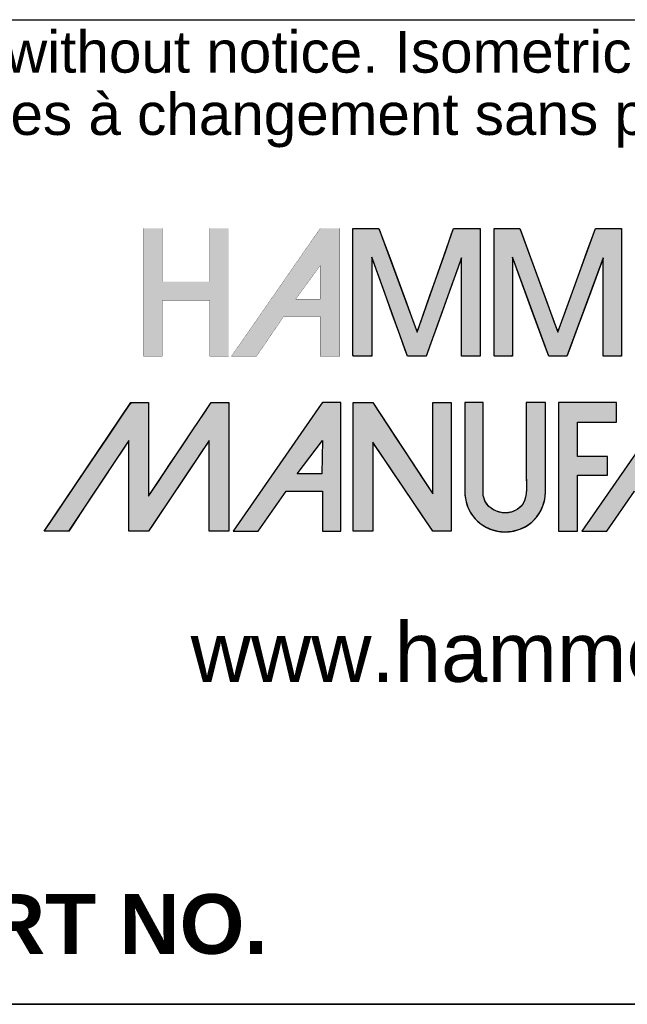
# Model space of a CAD drawing. Header units: inches. Extents: x 0 to 80, y 0 to 59.8.
# Tile 4 of 12: x 68.1 to 73.1, y 0 to 8. Entities that reach past the tile are written whole.
import ezdxf

# ---------------------------------------------------------------- set-up
doc = ezdxf.new("R2010")
doc.units = ezdxf.units.IN
doc.header["$MEASUREMENT"] = 0
doc.layers.add('Default', color=7, linetype='Continuous')

# ---------------------------------------------------------------- blocks, each defined once
blk = doc.blocks.new('block_2')
at = {"layer": 'Default', "linetype": 'Continuous'}
for points in [[(-0.8327, 0.0667), (-0.8327, 0.0841), (-0.8327, 0.1076), (-0.8327, 0.1345), (-0.8327, 0.1621), (-0.8327, 0.1875), (-0.8327, 0.2079), (-0.8327, 0.2206), (-0.8328, 0.2234), (-0.8344, 0.2234), (-0.8377, 0.2234), (-0.8421, 0.2234), (-0.8471, 0.2234), (-0.8522, 0.2234), (-0.857, 0.2234), (-0.8609, 0.2234), (-0.8647, 0.2195), (-0.8786, 0.1989), (-0.901, 0.1657), (-0.9282, 0.1254), (-0.9562, 0.0838), (-0.9813, 0.0466), (-0.9996, 0.0194), (-1.0073, 0.008), (-1.0057, 0.0079), (-1.0009, 0.0079), (-0.9941, 0.0079), (-0.9863, 0.0079), (-0.9785, 0.0079), (-0.9719, 0.0079), (-0.9676, 0.0079), (-0.9662, 0.0083), (-0.9595, 0.0184), (-0.9459, 0.0389), (-0.9281, 0.0659), (-0.9086, 0.0953), (-0.8901, 0.1233), (-0.8753, 0.1456), (-0.8668, 0.1584), (-0.8657, 0.1579), (-0.8657, 0.1442), (-0.8657, 0.1213), (-0.8657, 0.0931), (-0.8657, 0.0637), (-0.8657, 0.037), (-0.8657, 0.0172), (-0.8657, 0.0081), (-0.8646, 0.0079), (-0.8609, 0.0079), (-0.8555, 0.0079), (-0.8492, 0.0079), (-0.8429, 0.0079), (-0.8375, 0.0079), (-0.8338, 0.0079), (-0.8326, 0.0081), (-0.8265, 0.0172), (-0.8132, 0.037), (-0.7954, 0.0637), (-0.7758, 0.0931), (-0.7569, 0.1213), (-0.7416, 0.1442), (-0.7324, 0.1579), (-0.731, 0.1584), (-0.731, 0.1456), (-0.731, 0.1233), (-0.731, 0.0953), (-0.731, 0.0659), (-0.731, 0.0389), (-0.731, 0.0184), (-0.731, 0.0083), (-0.7301, 0.0079), (-0.7266, 0.0079), (-0.7214, 0.0079), (-0.7152, 0.0079), (-0.709, 0.0079), (-0.7035, 0.0079), (-0.6998, 0.0079), (-0.6985, 0.008), (-0.6985, 0.0194), (-0.6985, 0.0466), (-0.6985, 0.0838), (-0.6985, 0.1254), (-0.6985, 0.1657), (-0.6985, 0.1989), (-0.6985, 0.2195), (-0.6987, 0.2234), (-0.701, 0.2234), (-0.7052, 0.2234), (-0.7105, 0.2234), (-0.7162, 0.2234), (-0.7215, 0.2234), (-0.7256, 0.2234), (-0.7277, 0.2234), (-0.7302, 0.2199), (-0.7408, 0.204), (-0.7574, 0.1793), (-0.7771, 0.1498), (-0.7973, 0.1196), (-0.8151, 0.093), (-0.8278, 0.0739)], [(-0.4903, 0.2235), (-0.4903, 0.2089), (-0.4903, 0.1943), (-0.4903, 0.1798), (-0.4903, 0.1652), (-0.4903, 0.1506), (-0.4903, 0.1361), (-0.4903, 0.1215), (-0.4903, 0.1069), (-0.4903, 0.0924), (-0.4903, 0.0828), (-0.4903, 0.0721), (-0.4903, 0.0602), (-0.4903, 0.048), (-0.4903, 0.0362), (-0.4903, 0.0256), (-0.4903, 0.0168), (-0.4903, 0.0107), (-0.4903, 0.008), (-0.4895, 0.0079), (-0.4868, 0.0079), (-0.4827, 0.0079), (-0.4777, 0.0079), (-0.4723, 0.0079), (-0.467, 0.0079), (-0.4624, 0.0079), (-0.459, 0.0079), (-0.4573, 0.0079), (-0.4572, 0.0106), (-0.4572, 0.022), (-0.4572, 0.0401), (-0.4572, 0.0625), (-0.4572, 0.0869), (-0.4572, 0.1108), (-0.4572, 0.1319), (-0.4572, 0.1478), (-0.4572, 0.1562), (-0.4558, 0.1548), (-0.4486, 0.1441), (-0.4367, 0.1266), (-0.4218, 0.1044), (-0.4054, 0.0802), (-0.3891, 0.0561), (-0.3746, 0.0346), (-0.3635, 0.0182), (-0.3573, 0.009), (-0.3562, 0.0079), (-0.3542, 0.0079), (-0.3507, 0.0079), (-0.3463, 0.0079), (-0.3414, 0.0079), (-0.3364, 0.0079), (-0.332, 0.0079), (-0.3285, 0.0079), (-0.3265, 0.0079), (-0.3262, 0.0095), (-0.3262, 0.0227), (-0.3262, 0.0466), (-0.3262, 0.0777), (-0.3262, 0.1125), (-0.3262, 0.1476), (-0.3262, 0.1796), (-0.3262, 0.205), (-0.3262, 0.2204), (-0.3263, 0.2235), (-0.328, 0.2235), (-0.3313, 0.2235), (-0.3356, 0.2235), (-0.3404, 0.2235), (-0.3454, 0.2235), (-0.35, 0.2235), (-0.3537, 0.2235), (-0.356, 0.2235), (-0.3566, 0.2231), (-0.3566, 0.2153), (-0.3566, 0.1995), (-0.3566, 0.1782), (-0.3566, 0.1538), (-0.3566, 0.1287), (-0.3566, 0.1054), (-0.3566, 0.0863), (-0.3566, 0.0739), (-0.3567, 0.0705), (-0.3612, 0.0774), (-0.3712, 0.0926), (-0.3849, 0.1135), (-0.4009, 0.1377), (-0.4174, 0.1629), (-0.4329, 0.1865), (-0.4458, 0.206), (-0.4544, 0.2192), (-0.4572, 0.2235), (-0.4585, 0.2235), (-0.4617, 0.2235), (-0.4661, 0.2235), (-0.4713, 0.2235), (-0.4767, 0.2235), (-0.4819, 0.2235), (-0.4862, 0.2235), (-0.4892, 0.2235)], [(-0.2365, 0.0069), (-0.2231, 0.0081), (-0.211, 0.0113), (-0.2002, 0.0165), (-0.1909, 0.0233), (-0.1831, 0.0315), (-0.1769, 0.0407), (-0.1723, 0.0508), (-0.1694, 0.0615), (-0.1683, 0.0725), (-0.1683, 0.0777), (-0.1683, 0.0905), (-0.1683, 0.1097), (-0.1683, 0.1328), (-0.1683, 0.1575), (-0.1683, 0.1812), (-0.1683, 0.2017), (-0.1683, 0.2165), (-0.1683, 0.2233), (-0.169, 0.2235), (-0.1716, 0.2235), (-0.1756, 0.2235), (-0.1805, 0.2235), (-0.1857, 0.2235), (-0.1908, 0.2235), (-0.1953, 0.2235), (-0.1986, 0.2235), (-0.2002, 0.2235), (-0.2003, 0.2135), (-0.2003, 0.1998), (-0.2003, 0.186), (-0.2003, 0.1723), (-0.2003, 0.1586), (-0.2003, 0.1448), (-0.2003, 0.1311), (-0.2003, 0.1174), (-0.2003, 0.1037), (-0.2002, 0.0951), (-0.2001, 0.0892), (-0.2, 0.0831), (-0.2, 0.0771), (-0.2005, 0.071), (-0.2014, 0.0652), (-0.2031, 0.0596), (-0.2056, 0.0544), (-0.2091, 0.0498), (-0.2153, 0.0446), (-0.2237, 0.0406), (-0.2326, 0.0388), (-0.2416, 0.0391), (-0.2503, 0.0415), (-0.2581, 0.0456), (-0.2647, 0.0516), (-0.2696, 0.0591), (-0.2723, 0.068), (-0.2727, 0.0746), (-0.2727, 0.0838), (-0.2727, 0.1004), (-0.2727, 0.122), (-0.2727, 0.1462), (-0.2727, 0.1707), (-0.2727, 0.1929), (-0.2727, 0.2106), (-0.2727, 0.2214), (-0.2728, 0.2235), (-0.2745, 0.2235), (-0.2778, 0.2235), (-0.2821, 0.2235), (-0.287, 0.2235), (-0.292, 0.2235), (-0.2965, 0.2235), (-0.3002, 0.2235), (-0.3026, 0.2235), (-0.3031, 0.2201), (-0.3031, 0.2078), (-0.3031, 0.1955), (-0.3031, 0.1831), (-0.3031, 0.1708), (-0.3031, 0.1585), (-0.3031, 0.1462), (-0.3031, 0.1339), (-0.3031, 0.1215), (-0.3031, 0.1106), (-0.3031, 0.106), (-0.3032, 0.1014), (-0.3033, 0.0968), (-0.3033, 0.0922), (-0.3034, 0.0876), (-0.3034, 0.083), (-0.3033, 0.0784), (-0.3032, 0.0738), (-0.3029, 0.0686), (-0.3011, 0.0573), (-0.2975, 0.0468), (-0.2923, 0.0372), (-0.2856, 0.0286), (-0.2777, 0.0212), (-0.2686, 0.0152), (-0.2586, 0.0107), (-0.2479, 0.0079)], [(-0.1463, 0.2235), (-0.1463, 0.2174), (-0.1463, 0.2011), (-0.1463, 0.1769), (-0.1463, 0.1476), (-0.1463, 0.1157), (-0.1463, 0.0838), (-0.1463, 0.0545), (-0.1463, 0.0304), (-0.1463, 0.014), (-0.1463, 0.0079), (-0.1454, 0.0079), (-0.143, 0.0079), (-0.1395, 0.0079), (-0.1352, 0.0079), (-0.1305, 0.0079), (-0.1259, 0.0079), (-0.1216, 0.0079), (-0.1181, 0.0079), (-0.1157, 0.0079), (-0.1148, 0.0079), (-0.1148, 0.0106), (-0.1148, 0.0177), (-0.1148, 0.0282), (-0.1148, 0.041), (-0.1148, 0.0549), (-0.1148, 0.0688), (-0.1148, 0.0815), (-0.1148, 0.092), (-0.1148, 0.0992), (-0.1148, 0.1018), (-0.1134, 0.1018), (-0.1096, 0.1018), (-0.1039, 0.1018), (-0.0971, 0.1018), (-0.0896, 0.1018), (-0.0822, 0.1018), (-0.0753, 0.1018), (-0.0697, 0.1018), (-0.0659, 0.1018), (-0.0645, 0.1018), (-0.0645, 0.1027), (-0.0645, 0.1051), (-0.0645, 0.1086), (-0.0645, 0.1129), (-0.0645, 0.1175), (-0.0645, 0.1222), (-0.0645, 0.1265), (-0.0645, 0.13), (-0.0645, 0.1324), (-0.0645, 0.1333), (-0.0659, 0.1333), (-0.0697, 0.1333), (-0.0753, 0.1333), (-0.0822, 0.1333), (-0.0896, 0.1333), (-0.0971, 0.1333), (-0.1039, 0.1333), (-0.1096, 0.1333), (-0.1134, 0.1333), (-0.1148, 0.1333), (-0.1148, 0.1349), (-0.1148, 0.1392), (-0.1148, 0.1456), (-0.1148, 0.1534), (-0.1148, 0.1618), (-0.1148, 0.1703), (-0.1148, 0.1781), (-0.1148, 0.1845), (-0.1148, 0.1888), (-0.1148, 0.1904), (-0.113, 0.1904), (-0.108, 0.1904), (-0.1006, 0.1904), (-0.0917, 0.1904), (-0.082, 0.1904), (-0.0723, 0.1904), (-0.0634, 0.1904), (-0.0561, 0.1904), (-0.0511, 0.1904), (-0.0493, 0.1904), (-0.0493, 0.1913), (-0.0493, 0.1939), (-0.0493, 0.1976), (-0.0493, 0.202), (-0.0493, 0.2069), (-0.0493, 0.2118), (-0.0493, 0.2163), (-0.0493, 0.22), (-0.0493, 0.2225), (-0.0493, 0.2234), (-0.0513, 0.2234), (-0.057, 0.2235), (-0.0656, 0.2235), (-0.0763, 0.2235), (-0.0886, 0.2235), (-0.1015, 0.2235), (-0.1145, 0.2235), (-0.1268, 0.2235), (-0.1376, 0.2235)]]:
    blk.add_hatch(color=7, dxfattribs=at).paths.add_polyline_path(points)
h = blk.add_hatch(color=7, dxfattribs=at)
h.paths.add_polyline_path([(-0.5436, 0.2206), (-0.6911, 0.0079), (-0.6492, 0.0079), (-0.6025, 0.0751), (-0.5417, 0.0751), (-0.5417, 0.0079), (-0.5107, 0.0079), (-0.5107, 0.2235), (-0.5417, 0.2235)])
h.paths.add_polyline_path([(-0.5836, 0.1039), (-0.5427, 0.1039), (-0.5417, 0.16)])
h = blk.add_hatch(color=7, dxfattribs=at)
h.paths.add_polyline_path([(0.042, 0.2235), (0.04, 0.2206), (-0.1075, 0.0079), (-0.0655, 0.0079), (-0.0189, 0.0751), (0.042, 0.0751), (0.042, 0.0079), (0.0729, 0.0079), (0.0729, 0.2235)])
h.paths.add_polyline_path([(0.0409, 0.1039), (0.042, 0.16), (0, 0.1039)])
at = {"layer": 'Default', "color": 7, "linetype": 'Continuous'}
for p, q in [((-0.5436, 0.2206), (-0.6911, 0.0079)), ((-0.5417, 0.2235), (-0.5436, 0.2206)), ((-0.5107, 0.2235), (-0.5417, 0.2235)), ((-0.5107, 0.0079), (-0.5107, 0.2235)), ((0.04, 0.2206), (-0.1075, 0.0079)), ((-0.5836, 0.1039), (-0.5417, 0.16)), ((-0.5417, 0.16), (-0.5427, 0.1039)), ((-0.5427, 0.1039), (-0.5836, 0.1039)), ((-0.6492, 0.0079), (-0.6025, 0.0751)), ((-0.6025, 0.0751), (-0.5417, 0.0751)), ((-0.5417, 0.0751), (-0.5417, 0.0079)), ((-0.0655, 0.0079), (-0.0189, 0.0751)), ((-0.6911, 0.0079), (-0.6492, 0.0079)), ((-0.5417, 0.0079), (-0.5107, 0.0079)), ((-0.1075, 0.0079), (-0.0655, 0.0079))]:
    blk.add_line(p, q, dxfattribs=at)
for points in [[(-0.8327, 0.0667), (-0.8278, 0.0739), (-0.8151, 0.093), (-0.7973, 0.1196), (-0.7771, 0.1498), (-0.7574, 0.1793), (-0.7408, 0.204), (-0.7302, 0.2199), (-0.7277, 0.2234), (-0.7256, 0.2234), (-0.7215, 0.2234), (-0.7162, 0.2234), (-0.7105, 0.2234), (-0.7052, 0.2234), (-0.701, 0.2234), (-0.6987, 0.2234), (-0.6985, 0.2195), (-0.6985, 0.1989), (-0.6985, 0.1657), (-0.6985, 0.1254), (-0.6985, 0.0838), (-0.6985, 0.0466), (-0.6985, 0.0194), (-0.6985, 0.008), (-0.6998, 0.0079), (-0.7035, 0.0079), (-0.709, 0.0079), (-0.7152, 0.0079), (-0.7214, 0.0079), (-0.7266, 0.0079), (-0.7301, 0.0079), (-0.731, 0.0083), (-0.731, 0.0184), (-0.731, 0.0389), (-0.731, 0.0659), (-0.731, 0.0953), (-0.731, 0.1233), (-0.731, 0.1456), (-0.731, 0.1584), (-0.7324, 0.1579), (-0.7416, 0.1442), (-0.7569, 0.1213), (-0.7758, 0.0931), (-0.7954, 0.0637), (-0.8132, 0.037), (-0.8265, 0.0172), (-0.8326, 0.0081), (-0.8338, 0.0079), (-0.8375, 0.0079), (-0.8429, 0.0079), (-0.8492, 0.0079), (-0.8555, 0.0079), (-0.8609, 0.0079), (-0.8646, 0.0079), (-0.8657, 0.0081), (-0.8657, 0.0172), (-0.8657, 0.037), (-0.8657, 0.0637), (-0.8657, 0.0931), (-0.8657, 0.1213), (-0.8657, 0.1442), (-0.8657, 0.1579), (-0.8668, 0.1584), (-0.8753, 0.1456), (-0.8901, 0.1233), (-0.9086, 0.0953), (-0.9281, 0.0659), (-0.9459, 0.0389), (-0.9595, 0.0184), (-0.9662, 0.0083), (-0.9676, 0.0079), (-0.9719, 0.0079), (-0.9785, 0.0079), (-0.9863, 0.0079), (-0.9941, 0.0079), (-1.0009, 0.0079), (-1.0057, 0.0079), (-1.0073, 0.008), (-0.9996, 0.0194), (-0.9813, 0.0466), (-0.9562, 0.0838), (-0.9282, 0.1254), (-0.901, 0.1657), (-0.8786, 0.1989), (-0.8647, 0.2195), (-0.8609, 0.2234), (-0.857, 0.2234), (-0.8522, 0.2234), (-0.8471, 0.2234), (-0.8421, 0.2234), (-0.8377, 0.2234), (-0.8344, 0.2234), (-0.8328, 0.2234), (-0.8327, 0.2206), (-0.8327, 0.2079), (-0.8327, 0.1875), (-0.8327, 0.1621), (-0.8327, 0.1345), (-0.8327, 0.1076), (-0.8327, 0.0841), (-0.8327, 0.0667)], [(-0.4903, 0.2235), (-0.4892, 0.2235), (-0.4862, 0.2235), (-0.4819, 0.2235), (-0.4767, 0.2235), (-0.4713, 0.2235), (-0.4661, 0.2235), (-0.4617, 0.2235), (-0.4585, 0.2235), (-0.4572, 0.2235), (-0.4544, 0.2192), (-0.4458, 0.206), (-0.4329, 0.1865), (-0.4174, 0.1629), (-0.4009, 0.1377), (-0.3849, 0.1135), (-0.3712, 0.0926), (-0.3612, 0.0774), (-0.3567, 0.0705), (-0.3566, 0.0739), (-0.3566, 0.0863), (-0.3566, 0.1054), (-0.3566, 0.1287), (-0.3566, 0.1538), (-0.3566, 0.1782), (-0.3566, 0.1995), (-0.3566, 0.2153), (-0.3566, 0.2231), (-0.356, 0.2235), (-0.3537, 0.2235), (-0.35, 0.2235), (-0.3454, 0.2235), (-0.3404, 0.2235), (-0.3356, 0.2235), (-0.3313, 0.2235), (-0.328, 0.2235), (-0.3263, 0.2235), (-0.3262, 0.2204), (-0.3262, 0.205), (-0.3262, 0.1796), (-0.3262, 0.1476), (-0.3262, 0.1125), (-0.3262, 0.0777), (-0.3262, 0.0466), (-0.3262, 0.0227), (-0.3262, 0.0095), (-0.3265, 0.0079), (-0.3285, 0.0079), (-0.332, 0.0079), (-0.3364, 0.0079), (-0.3414, 0.0079), (-0.3463, 0.0079), (-0.3507, 0.0079), (-0.3542, 0.0079), (-0.3562, 0.0079), (-0.3573, 0.009), (-0.3635, 0.0182), (-0.3746, 0.0346), (-0.3891, 0.0561), (-0.4054, 0.0802), (-0.4218, 0.1044), (-0.4367, 0.1266), (-0.4486, 0.1441), (-0.4558, 0.1548), (-0.4572, 0.1562), (-0.4572, 0.1478), (-0.4572, 0.1319), (-0.4572, 0.1108), (-0.4572, 0.0869), (-0.4572, 0.0625), (-0.4572, 0.0401), (-0.4572, 0.022), (-0.4572, 0.0106), (-0.4573, 0.0079), (-0.459, 0.0079), (-0.4624, 0.0079), (-0.467, 0.0079), (-0.4723, 0.0079), (-0.4777, 0.0079), (-0.4827, 0.0079), (-0.4868, 0.0079), (-0.4895, 0.0079), (-0.4903, 0.008), (-0.4903, 0.0107), (-0.4903, 0.0168), (-0.4903, 0.0256), (-0.4903, 0.0362), (-0.4903, 0.048), (-0.4903, 0.0602), (-0.4903, 0.0721), (-0.4903, 0.0828), (-0.4903, 0.0924), (-0.4903, 0.1069), (-0.4903, 0.1215), (-0.4903, 0.1361), (-0.4903, 0.1506), (-0.4903, 0.1652), (-0.4903, 0.1798), (-0.4903, 0.1943), (-0.4903, 0.2089), (-0.4903, 0.2235)], [(-0.2365, 0.0069), (-0.2231, 0.0081), (-0.211, 0.0113), (-0.2002, 0.0165), (-0.1909, 0.0233), (-0.1831, 0.0315), (-0.1769, 0.0407), (-0.1723, 0.0508), (-0.1694, 0.0615), (-0.1683, 0.0725), (-0.1683, 0.0777), (-0.1683, 0.0905), (-0.1683, 0.1097), (-0.1683, 0.1328), (-0.1683, 0.1575), (-0.1683, 0.1812), (-0.1683, 0.2017), (-0.1683, 0.2165), (-0.1683, 0.2233), (-0.169, 0.2235), (-0.1716, 0.2235), (-0.1756, 0.2235), (-0.1805, 0.2235), (-0.1857, 0.2235), (-0.1908, 0.2235), (-0.1953, 0.2235), (-0.1986, 0.2235), (-0.2002, 0.2235), (-0.2003, 0.2135), (-0.2003, 0.1998), (-0.2003, 0.186), (-0.2003, 0.1723), (-0.2003, 0.1586), (-0.2003, 0.1448), (-0.2003, 0.1311), (-0.2003, 0.1174), (-0.2003, 0.1037), (-0.2002, 0.0951), (-0.2001, 0.0892), (-0.2, 0.0831), (-0.2, 0.0771), (-0.2005, 0.071), (-0.2014, 0.0652), (-0.2031, 0.0596), (-0.2056, 0.0544), (-0.2091, 0.0498), (-0.2153, 0.0446), (-0.2237, 0.0406), (-0.2326, 0.0388), (-0.2416, 0.0391), (-0.2503, 0.0415), (-0.2581, 0.0456), (-0.2647, 0.0516), (-0.2696, 0.0591), (-0.2723, 0.068), (-0.2727, 0.0746), (-0.2727, 0.0838), (-0.2727, 0.1004), (-0.2727, 0.122), (-0.2727, 0.1462), (-0.2727, 0.1707), (-0.2727, 0.1929), (-0.2727, 0.2106), (-0.2727, 0.2214), (-0.2728, 0.2235), (-0.2745, 0.2235), (-0.2778, 0.2235), (-0.2821, 0.2235), (-0.287, 0.2235), (-0.292, 0.2235), (-0.2965, 0.2235), (-0.3002, 0.2235), (-0.3026, 0.2235), (-0.3031, 0.2201), (-0.3031, 0.2078), (-0.3031, 0.1955), (-0.3031, 0.1831), (-0.3031, 0.1708), (-0.3031, 0.1585), (-0.3031, 0.1462), (-0.3031, 0.1339), (-0.3031, 0.1215), (-0.3031, 0.1106), (-0.3031, 0.106), (-0.3032, 0.1014), (-0.3033, 0.0968), (-0.3033, 0.0922), (-0.3034, 0.0876), (-0.3034, 0.083), (-0.3033, 0.0784), (-0.3032, 0.0738), (-0.3029, 0.0686), (-0.3011, 0.0573), (-0.2975, 0.0468), (-0.2923, 0.0372), (-0.2856, 0.0286), (-0.2777, 0.0212), (-0.2686, 0.0152), (-0.2586, 0.0107), (-0.2479, 0.0079), (-0.2365, 0.0069)], [(-0.1463, 0.2235), (-0.1463, 0.2174), (-0.1463, 0.2011), (-0.1463, 0.1769), (-0.1463, 0.1476), (-0.1463, 0.1157), (-0.1463, 0.0838), (-0.1463, 0.0545), (-0.1463, 0.0304), (-0.1463, 0.014), (-0.1463, 0.0079), (-0.1454, 0.0079), (-0.143, 0.0079), (-0.1395, 0.0079), (-0.1352, 0.0079), (-0.1305, 0.0079), (-0.1259, 0.0079), (-0.1216, 0.0079), (-0.1181, 0.0079), (-0.1157, 0.0079), (-0.1148, 0.0079), (-0.1148, 0.0106), (-0.1148, 0.0177), (-0.1148, 0.0282), (-0.1148, 0.041), (-0.1148, 0.0549), (-0.1148, 0.0688), (-0.1148, 0.0815), (-0.1148, 0.092), (-0.1148, 0.0992), (-0.1148, 0.1018), (-0.1134, 0.1018), (-0.1096, 0.1018), (-0.1039, 0.1018), (-0.0971, 0.1018), (-0.0896, 0.1018), (-0.0822, 0.1018), (-0.0753, 0.1018), (-0.0697, 0.1018), (-0.0659, 0.1018), (-0.0645, 0.1018), (-0.0645, 0.1027), (-0.0645, 0.1051), (-0.0645, 0.1086), (-0.0645, 0.1129), (-0.0645, 0.1175), (-0.0645, 0.1222), (-0.0645, 0.1265), (-0.0645, 0.13), (-0.0645, 0.1324), (-0.0645, 0.1333), (-0.0659, 0.1333), (-0.0697, 0.1333), (-0.0753, 0.1333), (-0.0822, 0.1333), (-0.0896, 0.1333), (-0.0971, 0.1333), (-0.1039, 0.1333), (-0.1096, 0.1333), (-0.1134, 0.1333), (-0.1148, 0.1333), (-0.1148, 0.1349), (-0.1148, 0.1392), (-0.1148, 0.1456), (-0.1148, 0.1534), (-0.1148, 0.1618), (-0.1148, 0.1703), (-0.1148, 0.1781), (-0.1148, 0.1845), (-0.1148, 0.1888), (-0.1148, 0.1904), (-0.113, 0.1904), (-0.108, 0.1904), (-0.1006, 0.1904), (-0.0917, 0.1904), (-0.082, 0.1904), (-0.0723, 0.1904), (-0.0634, 0.1904), (-0.0561, 0.1904), (-0.0511, 0.1904), (-0.0493, 0.1904), (-0.0493, 0.1913), (-0.0493, 0.1939), (-0.0493, 0.1976), (-0.0493, 0.202), (-0.0493, 0.2069), (-0.0493, 0.2118), (-0.0493, 0.2163), (-0.0493, 0.22), (-0.0493, 0.2225), (-0.0493, 0.2234), (-0.0513, 0.2234), (-0.057, 0.2235), (-0.0656, 0.2235), (-0.0763, 0.2235), (-0.0886, 0.2235), (-0.1015, 0.2235), (-0.1145, 0.2235), (-0.1268, 0.2235), (-0.1376, 0.2235), (-0.1463, 0.2235)]]:
    blk.add_lwpolyline(points, close=True, dxfattribs=at)
at = {"layer": 'Default', "color": 7, "linetype": 'Continuous', "const_width": 0.00035}
blk.add_lwpolyline([(0.042, 0.2235), (0.04, 0.2206), (-0.1075, 0.0079), (-0.0655, 0.0079), (-0.0189, 0.0751), (0.042, 0.0751), (0.042, 0.0079), (0.0729, 0.0079), (0.0729, 0.2235), (0.042, 0.2235)], close=True, dxfattribs=at)
at = {"layer": 'Default', "color": 7, "linetype": 'Continuous'}
for points in [[(-1.0073, 0.0079), (-1.0073, 0.0079), (-0.8621, 0.2234), (-0.8621, 0.2234)], [(-0.8621, 0.2234), (-0.855, 0.2234), (-0.8327, 0.2234), (-0.8327, 0.2234)], [(-0.8327, 0.0667), (-0.8327, 0.0667), (-0.7278, 0.2234), (-0.7278, 0.2234)], [(-0.8327, 0.2234), (-0.8327, 0.2234), (-0.8327, 0.1009), (-0.8327, 0.0667)], [(-0.7278, 0.2234), (-0.7278, 0.2234), (-0.6985, 0.2234), (-0.6985, 0.2234)], [(-0.6985, 0.2234), (-0.6985, 0.2234), (-0.6985, 0.0079), (-0.6985, 0.0079)], [(-0.4903, 0.2235), (-0.4903, 0.2235), (-0.4572, 0.2235), (-0.4572, 0.2235)], [(-0.4572, 0.2235), (-0.4572, 0.2235), (-0.3566, 0.0704), (-0.3566, 0.0704)], [(-0.3566, 0.0704), (-0.3566, 0.0704), (-0.3566, 0.2235), (-0.3566, 0.2235)], [(-0.3566, 0.2235), (-0.3566, 0.2235), (-0.3262, 0.2235), (-0.3262, 0.2235)], [(-0.3262, 0.2235), (-0.3262, 0.2235), (-0.3262, 0.0079), (-0.3262, 0.0079)], [(-0.2727, 0.2235), (-0.2727, 0.2235), (-0.3031, 0.2235), (-0.3031, 0.2235)], [(-0.2727, 0.0735), (-0.2727, 0.0735), (-0.2727, 0.2235), (-0.2727, 0.2235)], [(-0.1683, 0.2235), (-0.1683, 0.2235), (-0.2003, 0.2235), (-0.2003, 0.2235)], [(-0.1683, 0.0735), (-0.1683, 0.0735), (-0.1683, 0.2235), (-0.1683, 0.2235)], [(-0.1463, 0.2235), (-0.1463, 0.2235), (-0.1463, 0.0079), (-0.1463, 0.0079)], [(-0.0493, 0.2234), (-0.0493, 0.2234), (-0.1217, 0.2235), (-0.1463, 0.2235)], [(-0.0493, 0.1904), (-0.0493, 0.1904), (-0.0493, 0.2234), (-0.0493, 0.2234)], [(-0.1148, 0.1333), (-0.1148, 0.1333), (-0.1148, 0.1904), (-0.1148, 0.1904)], [(-0.1148, 0.1904), (-0.1148, 0.1904), (-0.0493, 0.1904), (-0.0493, 0.1904)], [(-0.8657, 0.16), (-0.8657, 0.16), (-0.9664, 0.0079), (-0.9664, 0.0079)], [(-0.8657, 0.0079), (-0.8657, 0.0079), (-0.8657, 0.16), (-0.8657, 0.16)], [(-0.731, 0.16), (-0.731, 0.16), (-0.8327, 0.0079), (-0.8327, 0.0079)], [(-0.731, 0.0079), (-0.731, 0.0079), (-0.731, 0.16), (-0.731, 0.16)], [(-0.3566, 0.0079), (-0.3566, 0.0079), (-0.4572, 0.1569), (-0.4572, 0.1569)], [(-0.4572, 0.1569), (-0.4572, 0.1569), (-0.4572, 0.0079), (-0.4572, 0.0079)], [(-0.0645, 0.1333), (-0.0645, 0.1333), (-0.1148, 0.1333), (-0.1148, 0.1333)], [(-0.0645, 0.1018), (-0.0645, 0.1018), (-0.0645, 0.1333), (-0.0645, 0.1333)], [(-0.1148, 0.0079), (-0.1148, 0.0079), (-0.1148, 0.1018), (-0.1148, 0.1018)], [(-0.1148, 0.1018), (-0.1148, 0.1018), (-0.0645, 0.1018), (-0.0645, 0.1018)], [(-0.2365, 0.0069), (-0.194, 0.0069), (-0.1683, 0.0399), (-0.1683, 0.0735)], [(-0.9664, 0.0079), (-0.9664, 0.0079), (-1.0073, 0.0079), (-1.0073, 0.0079)], [(-0.8327, 0.0079), (-0.8327, 0.0079), (-0.8657, 0.0079), (-0.8657, 0.0079)], [(-0.6985, 0.0079), (-0.6985, 0.0079), (-0.731, 0.0079), (-0.731, 0.0079)], [(-0.4572, 0.0079), (-0.4572, 0.0079), (-0.4903, 0.0079), (-0.4903, 0.0079)], [(-0.3262, 0.0079), (-0.3262, 0.0079), (-0.3566, 0.0079), (-0.3566, 0.0079)], [(-0.1463, 0.0079), (-0.1463, 0.0079), (-0.1148, 0.0079), (-0.1148, 0.0079)]]:
    blk.add_open_spline(points, degree=3, dxfattribs=at)
for points, knots in [([(-0.4903, 0.0079), (-0.4903, 0.0079), (-0.4903, 0.0669), (-0.4903, 0.091), (-0.4903, 0.1352), (-0.4903, 0.1793), (-0.4903, 0.2235)], [0, 0, 0, 0, 0.5, 0.5, 0.5, 1, 1, 1, 1]), ([(-0.3031, 0.2235), (-0.3031, 0.1861), (-0.3031, 0.1488), (-0.3031, 0.1115), (-0.3031, 0.0976), (-0.3038, 0.0835), (-0.303, 0.0696), (-0.3009, 0.0344), (-0.2717, 0.0069), (-0.2365, 0.0069)], [0, 0, 0, 0, 0.333333, 0.333333, 0.333333, 0.666667, 0.666667, 0.666667, 1, 1, 1, 1]), ([(-0.2003, 0.2235), (-0.2003, 0.1819), (-0.2003, 0.1403), (-0.2003, 0.0987), (-0.2003, 0.0818), (-0.197, 0.0603), (-0.2111, 0.0478), (-0.2335, 0.028), (-0.2727, 0.0421), (-0.2727, 0.0735)], [0, 0, 0, 0, 0.333333, 0.333333, 0.333333, 0.666667, 0.666667, 0.666667, 1, 1, 1, 1])]:
    blk.add_open_spline(points, degree=3, knots=knots, dxfattribs=at)
blk = doc.blocks.new('Block1')
at = {"layer": 'Default', "linetype": 'Continuous'}
for points in [[(1.3629, 1.2145), (1.3629, 1.1253), (1.2832, 1.1253), (1.2832, 1.2145), (1.2517, 1.2145), (1.2517, 1.0005), (1.2832, 1.0005), (1.2832, 1.0939), (1.3629, 1.0939), (1.3629, 1.0939), (1.3629, 1.0005), (1.3943, 1.0005), (1.3943, 1.2145)], [(1.6025, 1.2145), (1.6025, 1.1948), (1.6025, 1.175), (1.6025, 1.1553), (1.6025, 1.1356), (1.6025, 1.1159), (1.6025, 1.0962), (1.6025, 1.0794), (1.6025, 1.0686), (1.6025, 1.0579), (1.6025, 1.0471), (1.6025, 1.0363), (1.6025, 1.0255), (1.6025, 1.0147), (1.6025, 1.0106), (1.6025, 1.0091), (1.6024, 1.007), (1.6024, 1.0047), (1.6024, 1.0026), (1.6026, 1.0011), (1.6029, 1.0005), (1.6075, 1.0005), (1.6122, 1.0005), (1.6169, 1.0005), (1.6215, 1.0005), (1.6262, 1.0005), (1.6309, 1.0005), (1.634, 1.0017), (1.634, 1.0178), (1.634, 1.0472), (1.634, 1.0834), (1.634, 1.1196), (1.634, 1.149), (1.634, 1.165), (1.6357, 1.1616), (1.6433, 1.1403), (1.655, 1.1079), (1.6683, 1.071), (1.6808, 1.0363), (1.6901, 1.0106), (1.6937, 1.0005), (1.6957, 1.0005), (1.7005, 1.0005), (1.7071, 1.0005), (1.7141, 1.0005), (1.7203, 1.0005), (1.7243, 1.0005), (1.7257, 1.0017), (1.7313, 1.0177), (1.7418, 1.0469), (1.7546, 1.0829), (1.7674, 1.1188), (1.7779, 1.1481), (1.7835, 1.164), (1.784, 1.1606), (1.784, 1.1395), (1.784, 1.1072), (1.784, 1.0706), (1.784, 1.0361), (1.784, 1.0105), (1.784, 1.0005), (1.7859, 1.0005), (1.7908, 1.0005), (1.7974, 1.0005), (1.8044, 1.0005), (1.8105, 1.0005), (1.8146, 1.0005), (1.8154, 1.0021), (1.8154, 1.0228), (1.8154, 1.0608), (1.8154, 1.1075), (1.8154, 1.1542), (1.8154, 1.1922), (1.8154, 1.2129), (1.8142, 1.2145), (1.8085, 1.2145), (1.7997, 1.2145), (1.7898, 1.2145), (1.7805, 1.2145), (1.7735, 1.2145), (1.7708, 1.2145), (1.7671, 1.2039), (1.7577, 1.177), (1.745, 1.1407), (1.7314, 1.102), (1.7195, 1.068), (1.7117, 1.0458), (1.7096, 1.0422), (1.7034, 1.0589), (1.692, 1.0898), (1.678, 1.1277), (1.6641, 1.1656), (1.6527, 1.1964), (1.6465, 1.2132), (1.6448, 1.2145), (1.6392, 1.2145), (1.6307, 1.2145), (1.621, 1.2145), (1.6119, 1.2145), (1.6052, 1.2145)], [(1.839, 1.2145), (1.839, 1.1948), (1.839, 1.175), (1.839, 1.1553), (1.839, 1.1356), (1.839, 1.1159), (1.839, 1.0962), (1.839, 1.0794), (1.839, 1.0686), (1.839, 1.0579), (1.839, 1.0471), (1.839, 1.0363), (1.839, 1.0255), (1.839, 1.0147), (1.839, 1.0106), (1.839, 1.009), (1.8389, 1.007), (1.8389, 1.0047), (1.839, 1.0026), (1.8391, 1.0011), (1.8394, 1.0005), (1.8439, 1.0005), (1.8484, 1.0005), (1.8529, 1.0005), (1.8574, 1.0005), (1.8619, 1.0005), (1.8664, 1.0005), (1.8694, 1.0017), (1.8694, 1.0178), (1.8694, 1.0472), (1.8694, 1.0834), (1.8694, 1.1196), (1.8694, 1.149), (1.8694, 1.165), (1.8711, 1.1616), (1.8789, 1.1403), (1.8908, 1.1079), (1.9044, 1.071), (1.9171, 1.0363), (1.9266, 1.0106), (1.9303, 1.0005), (1.9321, 1.0005), (1.9368, 1.0005), (1.9432, 1.0005), (1.95, 1.0005), (1.9559, 1.0005), (1.9598, 1.0005), (1.9611, 1.0017), (1.967, 1.0177), (1.9778, 1.0469), (1.9911, 1.0829), (2.0044, 1.1188), (2.0152, 1.1481), (2.0211, 1.164), (2.0215, 1.1606), (2.0215, 1.1395), (2.0215, 1.1072), (2.0215, 1.0706), (2.0215, 1.0361), (2.0215, 1.0105), (2.0215, 1.0005), (2.0234, 1.0005), (2.0281, 1.0005), (2.0345, 1.0005), (2.0412, 1.0005), (2.0472, 1.0005), (2.0511, 1.0005), (2.0519, 1.0021), (2.0519, 1.0228), (2.0519, 1.0608), (2.0519, 1.1075), (2.0519, 1.1542), (2.0519, 1.1922), (2.0519, 1.2129), (2.0507, 1.2145), (2.0451, 1.2145), (2.0366, 1.2145), (2.0269, 1.2145), (2.0178, 1.2145), (2.011, 1.2145), (2.0084, 1.2145), (2.0046, 1.2039), (1.9948, 1.177), (1.9816, 1.1407), (1.9676, 1.102), (1.9553, 1.068), (1.9472, 1.0458), (1.945, 1.0422), (1.9389, 1.0589), (1.9276, 1.0898), (1.9137, 1.1277), (1.8999, 1.1656), (1.8886, 1.1964), (1.8825, 1.2132), (1.8808, 1.2145), (1.8753, 1.2145), (1.8669, 1.2145), (1.8573, 1.2145), (1.8483, 1.2145), (1.8416, 1.2145)]]:
    blk.add_hatch(color=7, dxfattribs=at).paths.add_polyline_path(points)
h = blk.add_hatch(color=7, dxfattribs=at)
h.paths.add_polyline_path([(1.5475, 1.2145), (1.5467, 1.2133), (1.399, 1.0005), (1.441, 1.0005), (1.4866, 1.0671), (1.5475, 1.0671), (1.5475, 1.0005), (1.5805, 1.0005), (1.5805, 1.2145)])
h.paths.add_polyline_path([(1.5475, 1.096), (1.5475, 1.1521), (1.5066, 1.096)])
at = {"layer": 'Default', "color": 7, "linetype": 'Continuous', "const_width": 0.00035}
for points in [[(1.3629, 1.2145), (1.3629, 1.1253), (1.2832, 1.1253), (1.2832, 1.2145), (1.2517, 1.2145), (1.2517, 1.0005), (1.2832, 1.0005), (1.2832, 1.0939), (1.3629, 1.0939), (1.3629, 1.0939), (1.3629, 1.0005), (1.3943, 1.0005), (1.3943, 1.2145), (1.3629, 1.2145)], [(1.5475, 1.2145), (1.5467, 1.2133), (1.399, 1.0005), (1.441, 1.0005), (1.4866, 1.0671), (1.5475, 1.0671), (1.5475, 1.0005), (1.5805, 1.0005), (1.5805, 1.2145), (1.5475, 1.2145)], [(1.5475, 1.096), (1.5066, 1.096), (1.5475, 1.1521), (1.5475, 1.096)]]:
    blk.add_lwpolyline(points, close=True, dxfattribs=at)
at = {"layer": 'Default', "color": 7, "linetype": 'Continuous'}
for points in [[(1.6025, 1.2145), (1.6052, 1.2145), (1.6119, 1.2145), (1.621, 1.2145), (1.6307, 1.2145), (1.6392, 1.2145), (1.6448, 1.2145), (1.6465, 1.2132), (1.6527, 1.1964), (1.6641, 1.1656), (1.678, 1.1277), (1.692, 1.0898), (1.7034, 1.0589), (1.7096, 1.0422), (1.7117, 1.0458), (1.7195, 1.068), (1.7314, 1.102), (1.745, 1.1407), (1.7577, 1.177), (1.7671, 1.2039), (1.7708, 1.2145), (1.7735, 1.2145), (1.7805, 1.2145), (1.7898, 1.2145), (1.7997, 1.2145), (1.8085, 1.2145), (1.8142, 1.2145), (1.8154, 1.2129), (1.8154, 1.1922), (1.8154, 1.1542), (1.8154, 1.1075), (1.8154, 1.0608), (1.8154, 1.0228), (1.8154, 1.0021), (1.8146, 1.0005), (1.8105, 1.0005), (1.8044, 1.0005), (1.7974, 1.0005), (1.7908, 1.0005), (1.7859, 1.0005), (1.784, 1.0005), (1.784, 1.0105), (1.784, 1.0361), (1.784, 1.0706), (1.784, 1.1072), (1.784, 1.1395), (1.784, 1.1606), (1.7835, 1.164), (1.7779, 1.1481), (1.7674, 1.1188), (1.7546, 1.0829), (1.7418, 1.0469), (1.7313, 1.0177), (1.7257, 1.0017), (1.7243, 1.0005), (1.7203, 1.0005), (1.7141, 1.0005), (1.7071, 1.0005), (1.7005, 1.0005), (1.6957, 1.0005), (1.6937, 1.0005), (1.6901, 1.0106), (1.6808, 1.0363), (1.6683, 1.071), (1.655, 1.1079), (1.6433, 1.1403), (1.6357, 1.1616), (1.634, 1.165), (1.634, 1.149), (1.634, 1.1196), (1.634, 1.0834), (1.634, 1.0472), (1.634, 1.0178), (1.634, 1.0017), (1.6309, 1.0005), (1.6262, 1.0005), (1.6215, 1.0005), (1.6169, 1.0005), (1.6122, 1.0005), (1.6075, 1.0005), (1.6029, 1.0005), (1.6026, 1.0011), (1.6024, 1.0026), (1.6024, 1.0047), (1.6024, 1.007), (1.6025, 1.0091), (1.6025, 1.0106), (1.6025, 1.0147), (1.6025, 1.0255), (1.6025, 1.0363), (1.6025, 1.0471), (1.6025, 1.0579), (1.6025, 1.0686), (1.6025, 1.0794), (1.6025, 1.0962), (1.6025, 1.1159), (1.6025, 1.1356), (1.6025, 1.1553), (1.6025, 1.175), (1.6025, 1.1948), (1.6025, 1.2145)], [(1.839, 1.2145), (1.8416, 1.2145), (1.8483, 1.2145), (1.8573, 1.2145), (1.8669, 1.2145), (1.8753, 1.2145), (1.8808, 1.2145), (1.8825, 1.2132), (1.8886, 1.1964), (1.8999, 1.1656), (1.9137, 1.1277), (1.9276, 1.0898), (1.9389, 1.0589), (1.945, 1.0422), (1.9472, 1.0458), (1.9553, 1.068), (1.9676, 1.102), (1.9816, 1.1407), (1.9948, 1.177), (2.0046, 1.2039), (2.0084, 1.2145), (2.011, 1.2145), (2.0178, 1.2145), (2.0269, 1.2145), (2.0366, 1.2145), (2.0451, 1.2145), (2.0507, 1.2145), (2.0519, 1.2129), (2.0519, 1.1922), (2.0519, 1.1542), (2.0519, 1.1075), (2.0519, 1.0608), (2.0519, 1.0228), (2.0519, 1.0021), (2.0511, 1.0005), (2.0472, 1.0005), (2.0412, 1.0005), (2.0345, 1.0005), (2.0281, 1.0005), (2.0234, 1.0005), (2.0215, 1.0005), (2.0215, 1.0105), (2.0215, 1.0361), (2.0215, 1.0706), (2.0215, 1.1072), (2.0215, 1.1395), (2.0215, 1.1606), (2.0211, 1.164), (2.0152, 1.1481), (2.0044, 1.1188), (1.9911, 1.0829), (1.9778, 1.0469), (1.967, 1.0177), (1.9611, 1.0017), (1.9598, 1.0005), (1.9559, 1.0005), (1.95, 1.0005), (1.9432, 1.0005), (1.9368, 1.0005), (1.9321, 1.0005), (1.9303, 1.0005), (1.9266, 1.0106), (1.9171, 1.0363), (1.9044, 1.071), (1.8908, 1.1079), (1.8789, 1.1403), (1.8711, 1.1616), (1.8694, 1.165), (1.8694, 1.149), (1.8694, 1.1196), (1.8694, 1.0834), (1.8694, 1.0472), (1.8694, 1.0178), (1.8694, 1.0017), (1.8664, 1.0005), (1.8619, 1.0005), (1.8574, 1.0005), (1.8529, 1.0005), (1.8484, 1.0005), (1.8439, 1.0005), (1.8394, 1.0005), (1.8391, 1.0011), (1.839, 1.0026), (1.8389, 1.0047), (1.8389, 1.007), (1.839, 1.009), (1.839, 1.0106), (1.839, 1.0147), (1.839, 1.0255), (1.839, 1.0363), (1.839, 1.0471), (1.839, 1.0579), (1.839, 1.0686), (1.839, 1.0794), (1.839, 1.0962), (1.839, 1.1159), (1.839, 1.1356), (1.839, 1.1553), (1.839, 1.175), (1.839, 1.1948), (1.839, 1.2145)]]:
    blk.add_lwpolyline(points, close=True, dxfattribs=at)
for points in [[(1.634, 1.0005), (1.6236, 1.0005), (1.6132, 1.0005), (1.6029, 1.0005), (1.6021, 1.0005), (1.6025, 1.0101), (1.6025, 1.0111), (1.6025, 1.0351), (1.6025, 1.0591), (1.6025, 1.083), (1.6025, 1.1268), (1.6025, 1.1707), (1.6025, 1.2145)], [(1.8694, 1.0005), (1.8594, 1.0005), (1.8494, 1.0005), (1.8394, 1.0005), (1.8386, 1.0005), (1.839, 1.0101), (1.839, 1.0111), (1.839, 1.0351), (1.839, 1.0591), (1.839, 1.083), (1.839, 1.1268), (1.839, 1.1707), (1.839, 1.2145)]]:
    blk.add_open_spline(points, degree=3, knots=[0, 0, 0, 0, 0.25, 0.25, 0.25, 0.5, 0.5, 0.5, 0.75, 0.75, 0.75, 1, 1, 1, 1], dxfattribs=at)
for points in [[(1.6025, 1.2145), (1.6025, 1.2145), (1.646, 1.2145), (1.646, 1.2145)], [(1.646, 1.2145), (1.646, 1.2145), (1.71, 1.0409), (1.71, 1.0409)], [(1.71, 1.0409), (1.71, 1.0409), (1.7708, 1.2145), (1.7708, 1.2145)], [(1.7708, 1.2145), (1.7708, 1.2145), (1.8154, 1.2145), (1.8154, 1.2145)], [(1.8154, 1.2145), (1.8154, 1.2145), (1.8154, 1.0005), (1.8154, 1.0005)], [(1.839, 1.2145), (1.839, 1.2145), (1.882, 1.2145), (1.882, 1.2145)], [(1.882, 1.2145), (1.882, 1.2145), (1.9455, 1.0409), (1.9455, 1.0409)], [(1.9455, 1.0409), (1.9455, 1.0409), (2.0084, 1.2145), (2.0084, 1.2145)], [(2.0084, 1.2145), (2.0084, 1.2145), (2.0519, 1.2145), (2.0519, 1.2145)], [(2.0519, 1.2145), (2.0519, 1.2145), (2.0519, 1.0005), (2.0519, 1.0005)], [(1.6937, 1.0005), (1.6937, 1.0005), (1.634, 1.1662), (1.634, 1.1662)], [(1.634, 1.1662), (1.634, 1.1662), (1.634, 1.0005), (1.634, 1.0005)], [(1.784, 1.1652), (1.784, 1.1652), (1.7252, 1.0005), (1.7252, 1.0005)], [(1.784, 1.0005), (1.784, 1.0005), (1.784, 1.1652), (1.784, 1.1652)], [(1.9303, 1.0005), (1.9303, 1.0005), (1.8694, 1.1662), (1.8694, 1.1662)], [(1.8694, 1.1662), (1.8694, 1.1662), (1.8694, 1.0005), (1.8694, 1.0005)], [(2.0215, 1.1652), (2.0215, 1.1652), (1.9607, 1.0005), (1.9607, 1.0005)], [(2.0215, 1.0005), (2.0215, 1.0005), (2.0215, 1.1652), (2.0215, 1.1652)], [(1.7252, 1.0005), (1.7252, 1.0005), (1.6937, 1.0005), (1.6937, 1.0005)], [(1.8154, 1.0005), (1.8154, 1.0005), (1.784, 1.0005), (1.784, 1.0005)], [(1.9607, 1.0005), (1.9607, 1.0005), (1.9303, 1.0005), (1.9303, 1.0005)], [(2.0519, 1.0005), (2.0519, 1.0005), (2.0215, 1.0005), (2.0215, 1.0005)]]:
    blk.add_open_spline(points, degree=3, dxfattribs=at)
at = {"layer": 'Default', "color": 7}
blk.add_blockref('block_2', (2.0929, 0.6996), dxfattribs=at)
blk = doc.blocks.new('Block13')
at = {"layer": 'Default', "color": 7, "linetype": 'Continuous'}
for p, q in [((0, 1.6479), (3.5155, 1.6479)), ((3.5155, 0), (0, 0))]:
    blk.add_line(p, q, dxfattribs=at)
at = {"layer": 'Default', "color": 7}
blk.add_blockref('Block1', (0.0371, 0.0841), dxfattribs=at)
at = {"layer": 'Default', "attachment_point": 1}
for s, insert, char_height, width in [('{\\fArial|b0||i0||c0|p34;\\C7;\\H7.e-002;\\W1.;\\T1.;Data subject to change without notice. Isometric drawing not to scale.}', (0.0298, 1.6292), 0.07, 3.486391), ('{\\fArial|b0||i0||c0|p34;\\C7;\\H7.e-002;\\W1.;\\T1.;Les données sont sujettes à changement sans préavis.}', (0.0334, 1.525), 0.07, 3.235631), ('{\\fArial|b0||i0||c0|p34;\\C7;\\H0.1;\\W1.;www.hammondmfg.com}', (1.3679, 0.6396), 0.1, 1.572281), ('{\\fArial|b1||i0||c0|p34;\\C7;\\H0.1;\\W1.;PART NO. \\P}', (0.8294, 0.1844), 0.1, 0.655523)]:
    blk.add_mtext(s, dxfattribs=dict(at, insert=insert, char_height=char_height, width=width))
blk = doc.blocks.new('Block11')
at = {"layer": 'Default', "color": 7}
blk.add_blockref('Block13', (0, 0), dxfattribs=at)
blk = doc.blocks.new('Block10')
at = {"layer": 'Default', "color": 7}
blk.add_blockref('Block11', (0, 0), dxfattribs=at)
blk = doc.blocks.new('Block2')
at = {"layer": 'Default', "color": 7, "linetype": 'Continuous'}
blk.add_line((-52.744, 0), (-0.012, 0), dxfattribs=at)
at = {"layer": 'Default', "color": 7, "xscale": 15, "yscale": 15, "zscale": 15}
blk.add_blockref('Block10', (-52.744, 0), dxfattribs=at)
blk = doc.blocks.new('Block222')
at = {"layer": 'Default', "color": 7}
blk.add_blockref('Block2', (106.578, -49.503), dxfattribs=at)

msp = doc.modelspace()

# ---------------------------------------------------------------- linework, layer by layer
at = {"layer": 'Default', "color": 7, "linetype": 'Continuous'}
msp.add_line((0, 0), (79.9999, 0), dxfattribs=at)

# ---------------------------------------------------------------- block references
at = {"layer": 'Default', "color": 7, "xscale": 0.325, "yscale": 0.325, "zscale": 0.325}
msp.add_blockref('Block222', (45.3678, 16.0888), dxfattribs=at)

doc.saveas('drawing.dxf')
